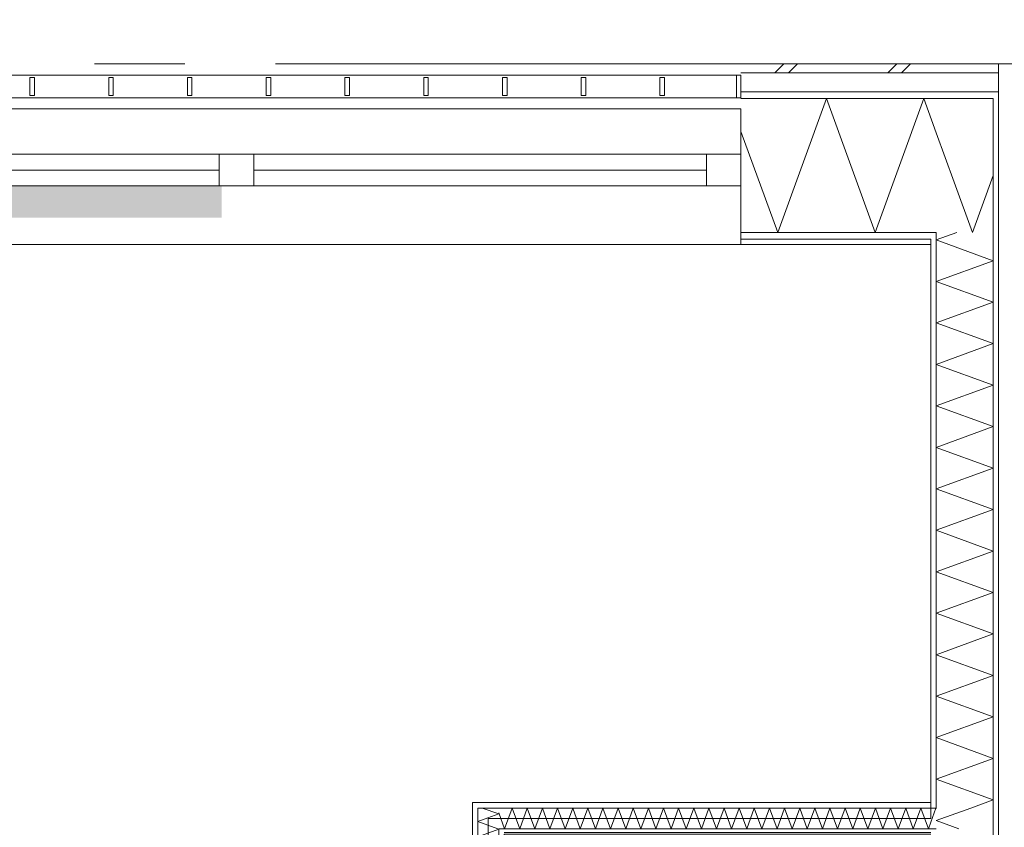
# Model space of a CAD drawing. Header units: millimetres. Extents: x -14925 to 266687, y -3550 to 35834.
# Tile 49 of 244: x 2309 to 4488, y 16311 to 18098. Entities that reach past the tile are written whole.
import ezdxf
from ezdxf.enums import TextEntityAlignment as Align

# ---------------------------------------------------------------- set-up
doc = ezdxf.new("R2010")
doc.units = ezdxf.units.MM
doc.header["$MEASUREMENT"] = 0
doc.linetypes.add('B0204', pattern=[2600, 2000, -200, 200, -200])
for name, color, linetype in [('34 Balustrades', 7, 'Continuous'), ('A Stramien', 7, 'Continuous'), ('New_21 Buitenwanden', 7, 'Continuous'), ('New_21 Buitenwanden 2D arcering', 7, 'Continuous'), ('New_21 Buitenwanden Doorsnede-arcering', 7, 'Continuous'), ('New_21 Buitenwanden Laagscheidingslijnen', 7, 'Continuous'), ('New_21 Buitenwanden Ramen', 7, 'Continuous'), ('New_22 C Binnenwanden', 7, 'Continuous'), ('New_22 C Binnenwanden Doorsnede-arcering', 7, 'Continuous'), ('New_22 C Binnenwanden Laagscheidingslijnen', 7, 'Continuous'), ('New_Z Gebruiksopp Zone omranding', 7, 'Continuous'), ('Tekst_dim 1_ 100 .DO', 7, 'Continuous')]:
    doc.layers.add(name, color=color, linetype=linetype)
doc.styles.add('GENERATED_STYLE_2', font='verdana.ttf')
doc.dimstyles.new('GENERATED_STYLE__2', dxfattribs={"dimtxt": 400, "dimasz": 380, "dimexe": 0.18, "dimexo": 0.0625, "dimgap": 0, "dimtad": 1, "dimtih": 1, "dimtoh": 1, "dimdec": 0, "dimzin": 0, "dimdsep": 46, "dimtxsty": 'GENERATED_STYLE_2', "dimblk": 'ARROWHEAD_7', "dimblk1": 'ARROWHEAD_7', "dimblk2": 'ARROWHEAD_7', "dimcen": 0.09, "dimse1": 1, "dimse2": 1, "dimclrd": 9, "dimclre": 9, "dimclrt": 9, "dimadec": 1, "dimazin": 0, "dimtfac": 1, "dimtdec": 4, "dimtmove": 0, "dimatfit": 3, "dimfxl": 1, "dimtolj": 1, "dimtzin": 0, "dimarcsym": 0})
pattern_1 = [(270, (0, 0), (100, 0), [])]
pattern_2 = [(90, (0, 0), (-100, 0), [])]
pattern_3 = [(0, (0, 0), (0, 100), [])]
pattern_4 = [(180, (0, 0), (0, 100), [])]

# ---------------------------------------------------------------- blocks, each defined once
blk = doc.blocks.new('*X416')
at = {"layer": 'New_22 C Binnenwanden Doorsnede-arcering', "color": 7, "linetype": 'Continuous', "lineweight": 0}
for p, q in [((4337, 17610.3), (4382.8, 17627)), ((4337, 17610.3), (4463, 17564.5)), ((4337, 17518.6), (4463, 17564.5)), ((4337, 17518.6), (4463, 17472.8)), ((4337, 17426.9), (4463, 17472.8)), ((4337, 17426.9), (4463, 17381)), ((4337, 17335.2), (4463, 17381)), ((4337, 17335.2), (4463, 17289.3)), ((4337, 17243.5), (4463, 17289.3)), ((4337, 17243.5), (4463, 17197.6)), ((4337, 17151.7), (4463, 17197.6)), ((4337, 17151.7), (4463, 17105.9)), ((4337, 17060), (4463, 17105.9)), ((4337, 17060), (4463, 17014.2)), ((4337, 16968.3), (4463, 17014.2)), ((4337, 16968.3), (4463, 16922.4)), ((4337, 16876.6), (4463, 16922.4)), ((4337, 16876.6), (4463, 16830.7)), ((4337, 16784.9), (4463, 16830.7)), ((4337, 16784.9), (4463, 16739)), ((4337, 16693.1), (4463, 16739)), ((4337, 16693.1), (4463, 16647.3)), ((4337, 16601.4), (4463, 16647.3)), ((4337, 16601.4), (4463, 16555.6)), ((4337, 16509.7), (4463, 16555.6)), ((4337, 16509.7), (4463, 16463.8)), ((4337, 16418), (4463, 16463.8)), ((4337, 16418), (4463, 16372.1)), ((4413.2, 16354), (4463, 16372.1))]:
    blk.add_line(p, q, dxfattribs=at)
blk = doc.blocks.new('*X417')
at = {"layer": 'New_22 C Binnenwanden Doorsnede-arcering', "color": 7, "linetype": 'Continuous', "lineweight": 0}
for q in [(4413.2, 16354), (4387.1, 16308)]:
    blk.add_line((4337, 16326.2), q, dxfattribs=at)
blk = doc.blocks.new('Wall_56_3', base_point=(4325, 17600))
at = {"layer": 'New_22 C Binnenwanden Doorsnede-arcering', "linetype": 'Continuous', "lineweight": 0, "true_color": 0x000000}
h = blk.add_hatch(dxfattribs=at)
h.set_pattern_fill('325_Houtachtig_plaatmate_E2', color=18, style=0, pattern_type=2)
h.set_pattern_definition(pattern_1)
h.paths.add_polyline_path([(4475, 10827), (4475, 17923), (4463, 17923), (4463, 10827)])
h = blk.add_hatch(dxfattribs=at)
h.set_pattern_fill('325_Houtachtig_plaatmate_E2', color=18, style=0, pattern_type=2)
h.set_pattern_definition(pattern_1)
h.paths.add_polyline_path([(4325, 17600), (4329.5, 17612), (4325, 17612)])
h = blk.add_hatch(dxfattribs=at)
h.set_pattern_fill('325_Houtachtig_plaatmate_E2', color=18, style=0, pattern_type=2)
h.set_pattern_definition(pattern_1)
h.paths.add_polyline_path([(4337, 16366), (4337, 17612), (4329.5, 17612), (4325, 17600), (4325, 16366)])
h = blk.add_hatch(dxfattribs=at)
h.set_pattern_fill('325_Houtachtig_plaatmate_E2', color=18, style=0, pattern_type=2)
h.set_pattern_definition(pattern_1)
h.paths.add_polyline_path([(4337, 16354), (4337, 16366), (4325, 16366), (4325, 16354)])
at = {"layer": 'New_21 Buitenwanden Laagscheidingslijnen', "color": 1, "linetype": 'Continuous', "lineweight": 0}
blk.add_line((4325, 17600), (4325, 17612), dxfattribs=at)
at = {"layer": 'New_22 C Binnenwanden', "color": 1, "linetype": 'Continuous', "lineweight": 0, "flags": 128}
for points in [[(4475, 10827), (4475, 17923)], [(4325, 17600), (4325, 16366)]]:
    blk.add_lwpolyline(points, dxfattribs=at)
at = {"layer": 'New_22 C Binnenwanden Laagscheidingslijnen', "color": 1, "linetype": 'Continuous', "lineweight": 0}
for p, q in [((4463, 17627), (4463, 17923)), ((4337, 17612), (4337, 17627)), ((4463, 17627), (4463, 11123)), ((4337, 17612), (4337, 16354)), ((4337, 16354), (4325, 16354))]:
    blk.add_line(p, q, dxfattribs=at)
at = {"layer": 'New_22 C Binnenwanden', "color": 1, "lineweight": 0}
for name in ['*X416', '*X417']:
    blk.add_blockref(name, (0, 0), dxfattribs=at)
blk = doc.blocks.new('*X579')
at = {"layer": 'New_22 C Binnenwanden Doorsnede-arcering', "color": 7, "linetype": 'Continuous', "lineweight": 0}
for q in [(3332.8, 16354), (3344.9, 16332.1)]:
    blk.add_line((3369, 16340.8), q, dxfattribs=at)
blk = doc.blocks.new('*X580')
at = {"layer": 'New_22 C Binnenwanden Doorsnede-arcering', "color": 7, "linetype": 'Continuous', "lineweight": 0}
for p, q in [((3369, 15302.8), (3323, 15286)), ((3369, 15302.8), (3343.6, 15312)), ((3369, 15269.3), (3323, 15286)), ((3369, 15269.3), (3323, 15252.5)), ((3369, 15235.8), (3323, 15252.5)), ((3369, 15235.8), (3323, 15219.1)), ((3369, 15202.3), (3323, 15219.1)), ((3369, 15202.3), (3323, 15185.6)), ((3369, 15168.8), (3323, 15185.6)), ((3369, 15168.8), (3323, 15152.1)), ((3369, 15135.3), (3323, 15152.1)), ((3369, 15135.3), (3323, 15118.6)), ((3369, 15101.9), (3323, 15118.6)), ((3369, 15101.9), (3323, 15085.1)), ((3369, 15068.4), (3323, 15085.1)), ((3369, 15068.4), (3323, 15051.6)), ((3369, 15034.9), (3323, 15051.6)), ((3369, 15034.9), (3323, 15018.1)), ((3369, 15001.4), (3323, 15018.1)), ((3369, 15001.4), (3323, 14984.7)), ((3369, 14967.9), (3323, 14984.7)), ((3369, 14967.9), (3323, 14951.2)), ((3369, 14934.4), (3323, 14951.2)), ((3369, 14934.4), (3323, 14917.7)), ((3369, 14900.9), (3323, 14917.7)), ((3369, 14900.9), (3323, 14884.2)), ((3369, 14867.5), (3323, 14884.2)), ((3369, 14867.5), (3323, 14850.7)), ((3369, 14834), (3323, 14850.7)), ((3369, 14834), (3323, 14817.2)), ((3369, 14800.5), (3323, 14817.2)), ((3369, 14800.5), (3323, 14783.7)), ((3369, 14767), (3323, 14783.7)), ((3369, 14767), (3323, 14750.3)), ((3369, 14733.5), (3323, 14750.3)), ((3369, 14733.5), (3323, 14716.8)), ((3369, 14700), (3323, 14716.8)), ((3369, 14700), (3323, 14683.3)), ((3369, 14666.5), (3323, 14683.3)), ((3369, 14666.5), (3323, 14649.8)), ((3369, 14633.1), (3323, 14649.8)), ((3369, 14633.1), (3323, 14616.3)), ((3369, 14599.6), (3323, 14616.3)), ((3369, 14599.6), (3323, 14582.8)), ((3369, 14566.1), (3323, 14582.8)), ((3369, 14566.1), (3323, 14549.3)), ((3369, 14532.6), (3323, 14549.3)), ((3369, 14532.6), (3323, 14515.9)), ((3369, 14499.1), (3323, 14515.9)), ((3369, 14499.1), (3323, 14482.4)), ((3369, 14465.6), (3323, 14482.4)), ((3369, 14465.6), (3323, 14448.9)), ((3369, 14432.1), (3323, 14448.9)), ((3369, 14432.1), (3323, 14415.4)), ((3369, 14398.7), (3323, 14415.4)), ((3369, 14398.7), (3323, 14381.9)), ((3369, 14365.2), (3323, 14381.9)), ((3369, 14365.2), (3323, 14348.4)), ((3369, 14331.7), (3323, 14348.4)), ((3369, 14331.7), (3323, 14314.9)), ((3369, 14298.2), (3323, 14314.9)), ((3369, 14298.2), (3323, 14281.5)), ((3369, 14264.7), (3323, 14281.5)), ((3369, 14264.7), (3323, 14248)), ((3369, 14231.2), (3323, 14248)), ((3369, 14231.2), (3323, 14214.5)), ((3369, 14197.8), (3323, 14214.5)), ((3369, 14197.8), (3323, 14181)), ((3369, 14164.3), (3323, 14181)), ((3369, 14164.3), (3323, 14147.5)), ((3369, 14130.8), (3323, 14147.5)), ((3369, 14130.8), (3323, 14114)), ((3369, 14097.3), (3323, 14114)), ((3369, 14097.3), (3323, 14080.6)), ((3369, 14063.8), (3323, 14080.6)), ((3369, 14063.8), (3323, 14047.1)), ((3369, 14030.3), (3323, 14047.1)), ((3369, 14030.3), (3323, 14013.6)), ((3369, 13996.8), (3323, 14013.6)), ((3369, 13996.8), (3323, 13980.1)), ((3369, 13963.4), (3323, 13980.1)), ((3369, 13963.4), (3323, 13946.6)), ((3369, 13929.9), (3323, 13946.6)), ((3369, 13929.9), (3323, 13913.1)), ((3369, 13896.4), (3323, 13913.1)), ((3369, 13896.4), (3323, 13879.6)), ((3369, 13862.9), (3323, 13879.6)), ((3369, 13862.9), (3323, 13846.2)), ((3323.4, 13846), (3323, 13846.2))]:
    blk.add_line(p, q, dxfattribs=at)
blk = doc.blocks.new('*X581')
at = {"layer": 'New_22 C Binnenwanden Doorsnede-arcering', "color": 7, "linetype": 'Continuous', "lineweight": 0}
for p, q in [((3336.8, 15358), (3323, 15353)), ((3369, 15336.2), (3323, 15353)), ((3369, 15336.2), (3323, 15319.5)), ((3343.6, 15312), (3323, 15319.5))]:
    blk.add_line(p, q, dxfattribs=at)
blk = doc.blocks.new('*X582')
at = {"layer": 'New_22 C Binnenwanden Doorsnede-arcering', "color": 7, "linetype": 'Continuous', "lineweight": 0}
for p, q in [((3369, 16307.3), (3323, 16290.6)), ((3369, 16307.3), (3367.1, 16308)), ((3369, 16273.8), (3323, 16290.6)), ((3369, 16273.8), (3323, 16257.1)), ((3369, 16240.4), (3323, 16257.1)), ((3369, 16240.4), (3323, 16223.6)), ((3369, 16206.9), (3323, 16223.6)), ((3369, 16206.9), (3323, 16190.1)), ((3369, 16173.4), (3323, 16190.1)), ((3369, 16173.4), (3323, 16156.6)), ((3369, 16139.9), (3323, 16156.6)), ((3369, 16139.9), (3323, 16123.2)), ((3369, 16106.4), (3323, 16123.2)), ((3369, 16106.4), (3323, 16089.7)), ((3369, 16072.9), (3323, 16089.7)), ((3369, 16072.9), (3323, 16056.2)), ((3369, 16039.4), (3323, 16056.2)), ((3369, 16039.4), (3323, 16022.7)), ((3369, 16006), (3323, 16022.7)), ((3369, 16006), (3323, 15989.2)), ((3369, 15972.5), (3323, 15989.2)), ((3369, 15972.5), (3323, 15955.7)), ((3369, 15939), (3323, 15955.7)), ((3369, 15939), (3323, 15922.2)), ((3369, 15905.5), (3323, 15922.2)), ((3369, 15905.5), (3323, 15888.8)), ((3369, 15872), (3323, 15888.8)), ((3369, 15872), (3323, 15855.3)), ((3369, 15838.5), (3323, 15855.3)), ((3369, 15838.5), (3323, 15821.8)), ((3369, 15805), (3323, 15821.8)), ((3369, 15805), (3323, 15788.3)), ((3369, 15771.6), (3323, 15788.3)), ((3369, 15771.6), (3323, 15754.8)), ((3369, 15738.1), (3323, 15754.8)), ((3369, 15738.1), (3323, 15721.3)), ((3369, 15704.6), (3323, 15721.3)), ((3369, 15704.6), (3323, 15687.8)), ((3369, 15671.1), (3323, 15687.8)), ((3369, 15671.1), (3323, 15654.4)), ((3369, 15637.6), (3323, 15654.4)), ((3369, 15637.6), (3323, 15620.9)), ((3369, 15604.1), (3323, 15620.9)), ((3369, 15604.1), (3323, 15587.4)), ((3369, 15570.6), (3323, 15587.4)), ((3369, 15570.6), (3323, 15553.9)), ((3369, 15537.2), (3323, 15553.9)), ((3369, 15537.2), (3323, 15520.4)), ((3369, 15503.7), (3323, 15520.4)), ((3369, 15503.7), (3323, 15486.9)), ((3369, 15470.2), (3323, 15486.9)), ((3369, 15470.2), (3323, 15453.4)), ((3369, 15436.7), (3323, 15453.4)), ((3369, 15436.7), (3323, 15420)), ((3369, 15403.2), (3323, 15420)), ((3369, 15403.2), (3323, 15386.5)), ((3369, 15369.7), (3323, 15386.5)), ((3369, 15369.7), (3336.8, 15358))]:
    blk.add_line(p, q, dxfattribs=at)
blk = doc.blocks.new('*X583')
at = {"layer": 'New_22 C Binnenwanden Doorsnede-arcering', "color": 7, "linetype": 'Continuous', "lineweight": 0}
for p in [(3344.9, 16332.1), (3367.1, 16308)]:
    blk.add_line(p, (3323, 16324.1), dxfattribs=at)
blk = doc.blocks.new('Wall_79_3', base_point=(3346, 13846))
at = {"layer": 'New_22 C Binnenwanden Doorsnede-arcering', "linetype": 'Continuous', "lineweight": 0, "true_color": 0x000000}
h = blk.add_hatch(dxfattribs=at)
h.set_pattern_fill('325_Houtachtig_plaatmate_E2', color=18, style=0, pattern_type=2)
h.set_pattern_definition(pattern_2)
h.paths.add_polyline_path([(3311, 16366), (3323, 16354), (3323, 16366)])
h = blk.add_hatch(dxfattribs=at)
h.set_pattern_fill('325_Houtachtig_plaatmate_E2', color=18, style=0, pattern_type=2)
h.set_pattern_definition(pattern_2)
h.paths.add_polyline_path([(3311, 16354), (3323, 16354), (3311, 16366)])
h = blk.add_hatch(dxfattribs=at)
h.set_pattern_fill('325_Houtachtig_plaatmate_E2', color=18, style=0, pattern_type=2)
h.set_pattern_definition(pattern_2)
h.paths.add_polyline_path([(3311, 16354), (3311, 15370), (3323, 15370), (3323, 16354)])
h = blk.add_hatch(dxfattribs=at)
h.set_pattern_fill('325_Houtachtig_plaatmate_E2', color=18, style=0, pattern_type=2)
h.set_pattern_definition(pattern_2)
h.paths.add_polyline_path([(3369, 16308), (3381, 16296), (3381, 16308)])
h = blk.add_hatch(dxfattribs=at)
h.set_pattern_fill('325_Houtachtig_plaatmate_E2', color=18, style=0, pattern_type=2)
h.set_pattern_definition(pattern_2)
h.paths.add_polyline_path([(3369, 16296), (3381, 16296), (3369, 16308)])
h = blk.add_hatch(dxfattribs=at)
h.set_pattern_fill('325_Houtachtig_plaatmate_E2', color=18, style=0, pattern_type=2)
h.set_pattern_definition(pattern_2)
h.paths.add_polyline_path([(3369, 16296), (3369, 13846), (3381, 13846), (3381, 16296)])
h = blk.add_hatch(dxfattribs=at)
h.set_pattern_fill('325_Houtachtig_plaatmate_E2', color=18, style=0, pattern_type=2)
h.set_pattern_definition(pattern_2)
h.paths.add_polyline_path([(3311, 15370), (3311, 15358), (3323, 15358), (3323, 15370)])
h = blk.add_hatch(dxfattribs=at)
h.set_pattern_fill('325_Houtachtig_plaatmate_E2', color=18, style=0, pattern_type=2)
h.set_pattern_definition(pattern_2)
h.paths.add_polyline_path([(3311, 15312), (3311, 15300), (3323, 15300), (3323, 15312)])
h = blk.add_hatch(dxfattribs=at)
h.set_pattern_fill('325_Houtachtig_plaatmate_E2', color=18, style=0, pattern_type=2)
h.set_pattern_definition(pattern_2)
h.paths.add_polyline_path([(3311, 15300), (3311, 13846), (3323, 13846), (3323, 15300)])
at = {"layer": 'New_22 C Binnenwanden', "color": 1, "linetype": 'Continuous', "lineweight": 0, "flags": 128}
for points in [[(3311, 16366), (3323, 16366)], [(3311, 16366), (3311, 15370)], [(3381, 13846), (3381, 16296)], [(3311, 15300), (3311, 13846)], [(3323, 13846), (3311, 13846)], [(3369, 13846), (3323, 13846)], [(3381, 13846), (3369, 13846)]]:
    blk.add_lwpolyline(points, dxfattribs=at)
at = {"layer": 'New_22 C Binnenwanden Laagscheidingslijnen', "color": 1, "linetype": 'Continuous', "lineweight": 0}
for p, q in [((3369, 16354), (3323, 16354)), ((3323, 15370), (3323, 16354)), ((3381, 16308), (3369, 16308)), ((3369, 15358), (3369, 16308)), ((3323, 15358), (3311, 15358)), ((3323, 15358), (3323, 15370)), ((3369, 15312), (3369, 15358)), ((3311, 15312), (3323, 15312)), ((3323, 15300), (3323, 15312)), ((3323, 13846), (3323, 15300)), ((3369, 13846), (3369, 15312))]:
    blk.add_line(p, q, dxfattribs=at)
at = {"layer": 'New_22 C Binnenwanden', "color": 1, "lineweight": 0}
for name in ['*X579', '*X583', '*X582', '*X581', '*X580']:
    blk.add_blockref(name, (0, 0), dxfattribs=at)
blk = doc.blocks.new('*X590')
at = {"layer": 'New_22 C Binnenwanden Doorsnede-arcering', "color": 7, "linetype": 'Continuous', "lineweight": 0}
for p in [(4325, 16322.8), (4337, 16352.2)]:
    blk.add_line(p, (4336.3, 16354), dxfattribs=at)
blk = doc.blocks.new('*X591')
at = {"layer": 'New_22 C Binnenwanden Doorsnede-arcering', "color": 7, "linetype": 'Continuous', "lineweight": 0}
for p, q in [((3382, 16308), (3369, 16343.7)), ((3382, 16308), (3398.8, 16354)), ((3415.5, 16308), (3398.8, 16354)), ((3415.5, 16308), (3432.2, 16354)), ((3449, 16308), (3432.2, 16354)), ((3449, 16308), (3465.7, 16354)), ((3482.5, 16308), (3465.7, 16354)), ((3482.5, 16308), (3499.2, 16354)), ((3516, 16308), (3499.2, 16354)), ((3516, 16308), (3532.7, 16354)), ((3549.4, 16308), (3532.7, 16354)), ((3549.4, 16308), (3566.2, 16354)), ((3582.9, 16308), (3566.2, 16354)), ((3582.9, 16308), (3599.7, 16354)), ((3616.4, 16308), (3599.7, 16354)), ((3616.4, 16308), (3633.2, 16354)), ((3649.9, 16308), (3633.2, 16354)), ((3649.9, 16308), (3666.6, 16354)), ((3683.4, 16308), (3666.6, 16354)), ((3683.4, 16308), (3700.1, 16354)), ((3716.9, 16308), (3700.1, 16354)), ((3716.9, 16308), (3733.6, 16354)), ((3750.3, 16308), (3733.6, 16354)), ((3750.3, 16308), (3767.1, 16354)), ((3783.8, 16308), (3767.1, 16354)), ((3783.8, 16308), (3800.6, 16354)), ((3817.3, 16308), (3800.6, 16354)), ((3817.3, 16308), (3834.1, 16354)), ((3850.8, 16308), (3834.1, 16354)), ((3850.8, 16308), (3867.5, 16354)), ((3884.3, 16308), (3867.5, 16354)), ((3884.3, 16308), (3901, 16354)), ((3917.8, 16308), (3901, 16354)), ((3917.8, 16308), (3934.5, 16354)), ((3951.3, 16308), (3934.5, 16354)), ((3951.3, 16308), (3968, 16354)), ((3984.7, 16308), (3968, 16354)), ((3984.7, 16308), (4001.5, 16354)), ((4018.2, 16308), (4001.5, 16354)), ((4018.2, 16308), (4035, 16354)), ((4051.7, 16308), (4035, 16354)), ((4051.7, 16308), (4068.5, 16354)), ((4085.2, 16308), (4068.5, 16354)), ((4085.2, 16308), (4101.9, 16354)), ((4118.7, 16308), (4101.9, 16354)), ((4118.7, 16308), (4135.4, 16354)), ((4152.2, 16308), (4135.4, 16354)), ((4152.2, 16308), (4168.9, 16354)), ((4185.7, 16308), (4168.9, 16354)), ((4185.7, 16308), (4202.4, 16354)), ((4219.1, 16308), (4202.4, 16354)), ((4219.1, 16308), (4235.9, 16354)), ((4252.6, 16308), (4235.9, 16354)), ((4252.6, 16308), (4269.4, 16354)), ((4286.1, 16308), (4269.4, 16354)), ((4286.1, 16308), (4302.9, 16354)), ((4319.6, 16308), (4302.9, 16354)), ((4319.6, 16308), (4325, 16322.8))]:
    blk.add_line(p, q, dxfattribs=at)
blk = doc.blocks.new('Wall_81_3', base_point=(3346, 16331))
at = {"layer": 'New_22 C Binnenwanden Doorsnede-arcering', "linetype": 'Continuous', "lineweight": 0, "true_color": 0x000000}
h = blk.add_hatch(dxfattribs=at)
h.set_pattern_fill('325_Houtachtig_plaatmate_E2', color=18, style=0, pattern_type=2)
h.set_pattern_definition(pattern_3)
h.paths.add_polyline_path([(3323, 16354), (4325, 16354), (4325, 16366), (3323, 16366)])
h = blk.add_hatch(dxfattribs=at)
h.set_pattern_fill('325_Houtachtig_plaatmate_E2', color=18, style=0, pattern_type=2)
h.set_pattern_definition(pattern_3)
h.paths.add_polyline_path([(3381, 16296), (4325, 16296), (4325, 16308), (3381, 16308)])
at = {"layer": 'New_22 C Binnenwanden', "color": 1, "linetype": 'Continuous', "lineweight": 0, "flags": 128}
for points in [[(4325, 16366), (3323, 16366)], [(3381, 16296), (4325, 16296)]]:
    blk.add_lwpolyline(points, dxfattribs=at)
at = {"layer": 'New_22 C Binnenwanden Laagscheidingslijnen', "color": 1, "linetype": 'Continuous', "lineweight": 0}
for p, q in [((3369, 16354), (3323, 16354)), ((3369, 16354), (4325, 16354)), ((4337, 16354), (4325, 16354)), ((3381, 16308), (3369, 16308)), ((3381, 16308), (4325, 16308)), ((4325, 16308), (4337, 16308))]:
    blk.add_line(p, q, dxfattribs=at)
at = {"layer": 'New_22 C Binnenwanden', "color": 1, "lineweight": 0}
for name in ['*X591', '*X590']:
    blk.add_blockref(name, (0, 0), dxfattribs=at)
blk = doc.blocks.new('Rnx horizontaal 26[7]_3')
at = {"layer": 'New_21 Buitenwanden Ramen', "color": 7, "linetype": 'Continuous', "lineweight": 0}
for p, q in [((3905, 17900), (1673, 17900)), ((3905, 17900), (3905, 17880)), ((3905, 17880), (3905, 17838)), ((3905, 17838), (3905, 17823)), ((3905, 17823), (3905, 17800)), ((2751, 17800), (1749, 17800)), ((2789, 17800), (2751, 17800)), ((2751, 17800), (2751, 17730)), ((2827, 17800), (2789, 17800)), ((2827, 17730), (2827, 17800)), ((3829, 17800), (2827, 17800)), ((3905, 17800), (3829, 17800)), ((3829, 17800), (3829, 17730)), ((3905, 17800), (3905, 17730)), ((3905, 17800), (3905, 17730)), ((2751, 17765), (1749, 17765)), ((3829, 17765), (2827, 17765)), ((1749, 17730), (2751, 17730)), ((2751, 17730), (2789, 17730)), ((2789, 17730), (2827, 17730)), ((2827, 17730), (3829, 17730)), ((3829, 17730), (3905, 17730)), ((3905, 17730), (3905, 17627)), ((3905, 17730), (3905, 17627)), ((3905, 17627), (3905, 17612)), ((3905, 17627), (3905, 17612)), ((3905, 17600), (1673, 17600)), ((3905, 17612), (3905, 17600)), ((3905, 17612), (3905, 17600)), ((3905, 17600), (3917, 17600)), ((3905, 17600), (3917, 17600))]:
    blk.add_line(p, q, dxfattribs=at)
blk = doc.blocks.new('Wall_227_3', base_point=(595, 17600))
at = {"layer": 'New_21 Buitenwanden 2D arcering', "linetype": 'Continuous', "lineweight": 0, "true_color": 0xffffff}
blk.add_hatch(color=7, dxfattribs=at).paths.add_polyline_path([(1673, 17730), (1673, 17660), (2756, 17660), (2756, 17730)])
at = {"layer": 'New_21 Buitenwanden', "color": 9, "linetype": 'Continuous', "lineweight": 0}
for p, q in [((3905, 17900), (3905, 17880)), ((3905, 17880), (3905, 17838)), ((3905, 17838), (3905, 17823)), ((3905, 17823), (3905, 17800)), ((3905, 17800), (3905, 17730)), ((3905, 17730), (3905, 17627)), ((3905, 17627), (3905, 17612)), ((3905, 17612), (3905, 17600)), ((3905, 17600), (3917, 17600))]:
    blk.add_line(p, q, dxfattribs=at)
at = {"layer": 'New_21 Buitenwanden Ramen', "color": 7, "linetype": 'Continuous', "lineweight": 0}
blk.add_blockref('Rnx horizontaal 26[7]_3', (0, 0), dxfattribs=at)
blk = doc.blocks.new('*X1363')
at = {"layer": 'New_21 Buitenwanden Doorsnede-arcering', "color": 7, "linetype": 'Continuous', "lineweight": 0}
for p in [(4463, 17753), (4376.7, 17738)]:
    blk.add_line(p, (4417.1, 17627), dxfattribs=at)
blk = doc.blocks.new('*X1365')
at = {"layer": 'New_21 Buitenwanden Doorsnede-arcering', "color": 7, "linetype": 'Continuous', "lineweight": 0}
for p, q in [((3980, 17980), (4000, 18000)), ((4010, 17980), (4030, 18000)), ((4230, 17980), (4250, 18000)), ((4260, 17980), (4280, 18000))]:
    blk.add_line(p, q, dxfattribs=at)
blk = doc.blocks.new('*X1366')
at = {"layer": 'New_21 Buitenwanden Doorsnede-arcering', "color": 7, "linetype": 'Continuous', "lineweight": 0}
blk.add_line((4337, 17847.2), (4376.7, 17738), dxfattribs=at)
blk = doc.blocks.new('*X1367')
at = {"layer": 'New_21 Buitenwanden Doorsnede-arcering', "color": 7, "linetype": 'Continuous', "lineweight": 0}
for p, q in [((4093.9, 17923), (3986.2, 17627)), ((4093.9, 17923), (4201.7, 17627)), ((4309.4, 17923), (4201.7, 17627)), ((4309.4, 17923), (4337, 17847.2)), ((3905, 17850.1), (3986.2, 17627))]:
    blk.add_line(p, q, dxfattribs=at)
blk = doc.blocks.new('Wall_228_3', base_point=(3905, 17600))
at = {"layer": 'New_21 Buitenwanden Doorsnede-arcering', "linetype": 'Continuous', "lineweight": 0, "true_color": 0x000000}
h = blk.add_hatch(dxfattribs=at)
h.set_pattern_fill('325_Houtachtig_plaatmate_E2', color=18, style=0, pattern_type=2)
h.set_pattern_definition(pattern_4)
h.paths.add_polyline_path([(4451.75, 17938), (3905, 17938), (3905, 17923), (4446.125, 17923)])
h = blk.add_hatch(dxfattribs=at)
h.set_pattern_fill('325_Houtachtig_plaatmate_E2', color=18, style=0, pattern_type=2)
h.set_pattern_definition(pattern_4)
h.paths.add_polyline_path([(4463, 17923), (4463, 17938), (4451.75, 17938), (4446.125, 17923)])
h = blk.add_hatch(dxfattribs=at)
h.set_pattern_fill('325_Houtachtig_plaatmate_E2', color=18, style=0, pattern_type=2)
h.set_pattern_definition(pattern_4)
h.paths.add_polyline_path([(4475, 17923), (4475, 17938), (4463, 17938), (4463, 17923)])
h = blk.add_hatch(dxfattribs=at)
h.set_pattern_fill('325_Houtachtig_plaatmate_E2', color=18, style=0, pattern_type=2)
h.set_pattern_definition(pattern_4)
h.paths.add_polyline_path([(4325, 17627), (3905, 17627), (3905, 17612), (4325, 17612)])
h = blk.add_hatch(dxfattribs=at)
h.set_pattern_fill('325_Houtachtig_plaatmate_E2', color=18, style=0, pattern_type=2)
h.set_pattern_definition(pattern_4)
h.paths.add_polyline_path([(4325, 17612), (4329.5, 17612), (4335.125, 17627), (4325, 17627)])
h = blk.add_hatch(dxfattribs=at)
h.set_pattern_fill('325_Houtachtig_plaatmate_E2', color=18, style=0, pattern_type=2)
h.set_pattern_definition(pattern_4)
h.paths.add_polyline_path([(4337, 17612), (4337, 17627), (4335.125, 17627), (4329.5, 17612)])
h = blk.add_hatch(dxfattribs=at)
h.set_pattern_fill('720_Gips_0003', color=18, style=0, pattern_type=2)
h.set_pattern_definition([(180, (0, 0), (0, 346.41), [0, -200]), (180, (-100, -173.2), (0, 346.41), [0, -200])])
h.paths.add_polyline_path([(4325, 17612), (3905, 17612), (3905, 17600), (4325, 17600)])
at = {"layer": 'New_21 Buitenwanden', "color": 9, "linetype": 'Continuous', "lineweight": 0, "flags": 128}
for points in [[(4475, 18000), (3905, 18000)], [(3905, 17600), (4325, 17600)]]:
    blk.add_lwpolyline(points, dxfattribs=at)
at = {"layer": 'New_21 Buitenwanden Laagscheidingslijnen', "color": 9, "linetype": 'Continuous', "lineweight": 0}
for p, q in [((4467.5, 17980), (3905, 17980)), ((4451.75, 17938), (3905, 17938)), ((4337, 17923), (3905, 17923)), ((4446.125, 17923), (4337, 17923)), ((4325, 17627), (3905, 17627)), ((4335.125, 17627), (4325, 17627)), ((4325, 17612), (3905, 17612))]:
    blk.add_line(p, q, dxfattribs=at)
at = {"layer": 'New_21 Buitenwanden Laagscheidingslijnen', "color": 1, "linetype": 'Continuous', "lineweight": 0}
blk.add_line((4325, 17600), (4325, 17612), dxfattribs=at)
at = {"layer": 'New_22 C Binnenwanden', "color": 9, "linetype": 'Continuous', "lineweight": 0, "flags": 128}
for points in [[(4475, 18000), (4475, 17980)], [(4475, 17980), (4475, 17938)], [(4475, 17938), (4475, 17923)]]:
    blk.add_lwpolyline(points, dxfattribs=at)
at = {"layer": 'New_22 C Binnenwanden Laagscheidingslijnen', "color": 9, "linetype": 'Continuous', "lineweight": 0}
for p, q in [((4475, 17980), (4467.5, 17980)), ((4463, 17938), (4451.75, 17938)), ((4475, 17938), (4463, 17938)), ((4463, 17923), (4446.125, 17923)), ((4337, 17627), (4335.125, 17627))]:
    blk.add_line(p, q, dxfattribs=at)
at = {"layer": 'New_22 C Binnenwanden Laagscheidingslijnen', "color": 1, "linetype": 'Continuous', "lineweight": 0}
for p, q in [((4463, 17627), (4463, 17923)), ((4337, 17612), (4337, 17627))]:
    blk.add_line(p, q, dxfattribs=at)
at = {"layer": 'New_21 Buitenwanden', "color": 1, "lineweight": 0}
for name in ['*X1365', '*X1367', '*X1366', '*X1363']:
    blk.add_blockref(name, (0, 0), dxfattribs=at)
blk = doc.blocks.new('Railing_9_3')
at = {"layer": '34 Balustrades', "color": 9, "linetype": 'Continuous', "lineweight": 0, "flags": 128}
for points in [[(595, 17975), (595, 17925), (3905, 17925), (3905, 17975)], [(595, 17975), (595, 17925), (3905, 17925), (3905, 17975)], [(3895, 17975), (3895, 17925), (3905, 17925), (3905, 17975)]]:
    blk.add_lwpolyline(points, close=True, dxfattribs=at)
at = {"layer": '34 Balustrades', "color": 7, "linetype": 'Continuous', "lineweight": 0, "flags": 128}
for points in [[(2332.1, 17970), (2332.1, 17930), (2342.1, 17930), (2342.1, 17970)], [(2506.3, 17970), (2506.3, 17930), (2516.3, 17930), (2516.3, 17970)], [(2680.5, 17970), (2680.5, 17930), (2690.5, 17930), (2690.5, 17970)], [(2854.7, 17970), (2854.7, 17930), (2864.7, 17930), (2864.7, 17970)], [(3028.9, 17970), (3028.9, 17930), (3038.9, 17930), (3038.9, 17970)], [(3203.2, 17970), (3203.2, 17930), (3213.2, 17930), (3213.2, 17970)], [(3377.4, 17970), (3377.4, 17930), (3387.4, 17930), (3387.4, 17970)], [(3551.6, 17970), (3551.6, 17930), (3561.6, 17930), (3561.6, 17970)], [(3725.8, 17970), (3725.8, 17930), (3735.8, 17930), (3735.8, 17970)]]:
    blk.add_lwpolyline(points, close=True, dxfattribs=at)
blk = doc.blocks.new('Standard grid marker_3')
at = {"layer": 'A Stramien', "color": 7, "linetype": 'B0204', "lineweight": 0}
blk.add_line((1000, 0), (46550, 0), dxfattribs=at)
at = {"layer": 'A Stramien', "color": 9, "lineweight": 0, "style": 'GENERATED_STYLE_2'}
for tag, p in [('AC_MarkerText_1_0', (-600, 206.1)), ('AC_MarkerText_1_1', (48150, 206.1))]:
    blk.add_attdef(tag, text='', height=400, dxfattribs=at).set_placement(p, align=Align.TOP_CENTER)
blk = doc.blocks.new('*D1758')
at = {"layer": 'Tekst_dim 1_ 100 .DO', "color": 9, "linetype": 'Continuous', "lineweight": 0}
for p, q in [((4500, 19125), (4500, 19875)), ((-25, 19500), (100, 19500)), ((100, 19500), (4600, 19500))]:
    blk.add_line(p, q, dxfattribs=at)
blk.add_circle((4500, 19500), 100, dxfattribs=at)
at = {"layer": 'Tekst_dim 1_ 100 .DO', "color": 9, "lineweight": 0, "char_height": 400, "attachment_point": 7, "style": 'GENERATED_STYLE_2'}
for s, insert in [('\\A1;{\\pql;\\fVerdana|b0|i0|c0|p0;\\W1.000000;4.500}', (1452.7, 19580)), ('\\A1;{\\pql;\\fVerdana|b0|i0|c0|p0;\\W1.000000;125}', (100, 19020))]:
    blk.add_mtext(s, dxfattribs=dict(at, insert=insert))
blk = doc.blocks.new('ARROWHEAD_7')
at = {"color": 0, "linetype": 'Continuous', "lineweight": 0}
for p, q in [((0, -0.25), (0, 0.25)), ((0, 0), (-1, 0)), ((-0.25, 0), (0.25, 0))]:
    blk.add_line(p, q, dxfattribs=at)
blk.add_circle((0, 0), 0.25, dxfattribs=at)
blk = doc.blocks.new('*D1759')
at = {"layer": 'Tekst_dim 1_ 100 .DO', "color": 9, "linetype": 'Continuous', "lineweight": 0}
for p, q in [((4500, 19125), (4500, 19875)), ((9000, 19125), (9000, 19875)), ((100, 19500), (4600, 19500)), ((4600, 19500), (9100, 19500))]:
    blk.add_line(p, q, dxfattribs=at)
for centre in [(4500, 19500), (9000, 19500)]:
    blk.add_circle(centre, 100, dxfattribs=at)
at = {"layer": 'Tekst_dim 1_ 100 .DO', "color": 9, "lineweight": 0, "insert": (5952.7, 19580), "char_height": 400, "attachment_point": 7, "style": 'GENERATED_STYLE_2'}
blk.add_mtext('\\A1;{\\pql;\\fVerdana|b0|i0|c0|p0;\\W1.000000;4.500}', dxfattribs=at)

msp = doc.modelspace()

# ---------------------------------------------------------------- linework, layer by layer
at = {"layer": 'New_Z Gebruiksopp Zone omranding', "color": 254, "linetype": 'Continuous', "lineweight": 0, "true_color": 0xe4e3c5, "flags": 128}
msp.add_lwpolyline([(175, 15335), (3346, 15335), (3346, 16331), (4325, 16331), (4325, 17600), (175, 17600)], close=True, dxfattribs=at)

# ---------------------------------------------------------------- block references
at = {"layer": '34 Balustrades', "color": 9, "linetype": 'Continuous', "lineweight": 0}
msp.add_blockref('Railing_9_3', (0, 0), dxfattribs=at)
at = {"layer": 'A Stramien', "color": 1, "linetype": 'Continuous', "lineweight": 0, "zscale": 1000}
msp.add_blockref('Standard grid marker_3', (-13725, 18000), dxfattribs=at)
at = {"layer": 'New_21 Buitenwanden', "color": 1, "lineweight": 0}
for name, p in [('Wall_227_3', (595, 17600)), ('Wall_228_3', (3905, 17600))]:
    msp.add_blockref(name, p, dxfattribs=at)
at = {"layer": 'New_22 C Binnenwanden', "color": 1, "lineweight": 0}
for name, p in [('Wall_56_3', (4325, 17600)), ('Wall_79_3', (3346, 13846)), ('Wall_81_3', (3346, 16331))]:
    msp.add_blockref(name, p, dxfattribs=at)

# ---------------------------------------------------------------- dimensions: what is measured, and where the dimension line sits
at = {"layer": 'Tekst_dim 1_ 100 .DO', "color": 9, "linetype": 'Continuous', "lineweight": 0}
for base, p1, p2, picture, middle in [((4500, 19500), (0, 9250), (4500, 9250), '*D1758', (2122.8, 19780)), ((9000, 19500), (4500, 9250), (9000, 9250), '*D1759', (6622.8, 19780))]:
    dim = msp.add_linear_dim(base=base, p1=p1, p2=p2, dimstyle='GENERATED_STYLE__2', dxfattribs=at)
    dim.commit()
    dim.dimension.update_dxf_attribs({"geometry": picture, "text_midpoint": middle, "dimtype": 160})

doc.saveas('drawing.dxf')
